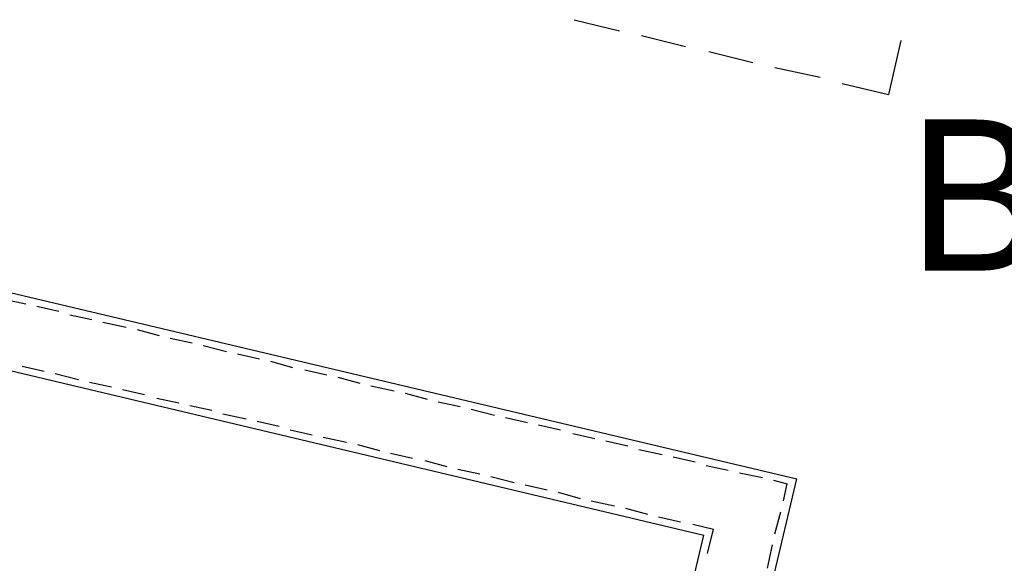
# Model space of a CAD drawing. Header units: feet. Extents: x -79 to 198, y -22 to 181.
# Tile 66 of 96: x 115 to 125, y 84 to 90. Entities that reach past the tile are written whole.
import ezdxf
from ezdxf.enums import TextEntityAlignment as Align

# ---------------------------------------------------------------- set-up
doc = ezdxf.new("R2010")
doc.units = ezdxf.units.FT
doc.layers.add('A-LINEA', color=7, linetype='CONTINUOUS')
doc.layers.add('A-TEXTO-PDF', color=3, linetype='CONTINUOUS')

msp = doc.modelspace()

# ---------------------------------------------------------------- linework, layer by layer
at = {"layer": 'A-LINEA'}
for p, q in [((120.64, 89.7378), (121.1333, 89.6178)), ((121.3733, 89.5644), (121.8533, 89.4444)), ((124.2, 89.5111), (124.0667, 88.9244)), ((122.1067, 89.3911), (122.5867, 89.2711)), ((122.8267, 89.2178), (123.32, 89.1111)), ((123.56, 89.0444), (124.0667, 88.9244)), ((106.4933, 88.6578), (123.0667, 84.7378)), ((107.04, 87.6844), (122.0533, 84.1244)), ((114.4133, 86.6978), (114.6667, 86.6444)), ((114.7867, 86.6178), (115.0267, 86.5644)), ((115.1467, 86.5244), (115.3867, 86.4711)), ((115.5067, 86.4444), (115.76, 86.3911)), ((115.88, 86.3644), (116.12, 86.2978)), ((116.24, 86.2711), (116.48, 86.2178)), ((116.6, 86.1911), (116.8533, 86.1244)), ((116.9733, 86.0978), (117.2133, 86.0444)), ((114.6267, 85.9644), (114.8667, 85.9111)), ((117.3333, 86.0178), (117.5733, 85.9511)), ((117.7067, 85.9244), (117.9467, 85.8711)), ((114.9867, 85.8844), (115.24, 85.8178)), ((118.0667, 85.8444), (118.3067, 85.7778)), ((115.36, 85.7911), (115.6, 85.7378)), ((115.72, 85.7111), (115.96, 85.6578)), ((118.4267, 85.7511), (118.68, 85.6978)), ((116.0933, 85.6178), (116.3333, 85.5644)), ((118.8, 85.6711), (119.04, 85.6044)), ((116.4533, 85.5378), (116.6933, 85.4844)), ((119.16, 85.5778), (119.4, 85.5244)), ((119.52, 85.4978), (119.7733, 85.4311)), ((116.8133, 85.4444), (117.0667, 85.3911)), ((119.8933, 85.4044), (120.1333, 85.3511)), ((117.1867, 85.3644), (117.4267, 85.3111)), ((120.2533, 85.3244), (120.4933, 85.2711)), ((117.5467, 85.2711), (117.7867, 85.2178)), ((117.9067, 85.1911), (118.16, 85.1378)), ((120.6267, 85.2311), (120.8667, 85.1778)), ((118.28, 85.1111), (118.52, 85.0444)), ((120.9867, 85.1511), (121.2267, 85.0978)), ((118.64, 85.0178), (118.88, 84.9644)), ((121.3467, 85.0578), (121.6, 85.0044)), ((121.72, 84.9778), (121.96, 84.9244)), ((119.0133, 84.9378), (119.2533, 84.8711)), ((122.08, 84.8844), (122.32, 84.8311)), ((119.3733, 84.8444), (119.6133, 84.7911)), ((119.7333, 84.7644), (119.9867, 84.6978)), ((122.44, 84.8044), (122.6933, 84.7511)), ((120.1067, 84.6711), (120.3467, 84.6178)), ((120.8533, 75.4178), (123.0667, 84.7378)), ((122.8133, 84.7244), (122.96, 84.6844)), ((122.92, 84.4978), (122.96, 84.6844)), ((120.4667, 84.5911), (120.7067, 84.5244)), ((120.8267, 84.4978), (121.08, 84.4444)), ((121.2, 84.4178), (121.44, 84.3511)), ((121.56, 84.3244), (121.8, 84.2711)), ((122.8267, 84.1378), (122.8933, 84.3778)), ((121.9333, 84.2444), (122.16, 84.1911)), ((120.2133, 76.3378), (122.0533, 84.1244)), ((122.0933, 83.9244), (122.16, 84.1911)), ((122.7467, 83.7644), (122.8, 84.0178))]:
    msp.add_line(p, q, dxfattribs=at)

# ---------------------------------------------------------------- texts
at = {"layer": 'A-TEXTO-PDF'}
msp.add_text('BALCONY', height=1.646, dxfattribs=at).set_placement((129.5431, 87.0052), align=Align.CENTER)

doc.saveas('drawing.dxf')
